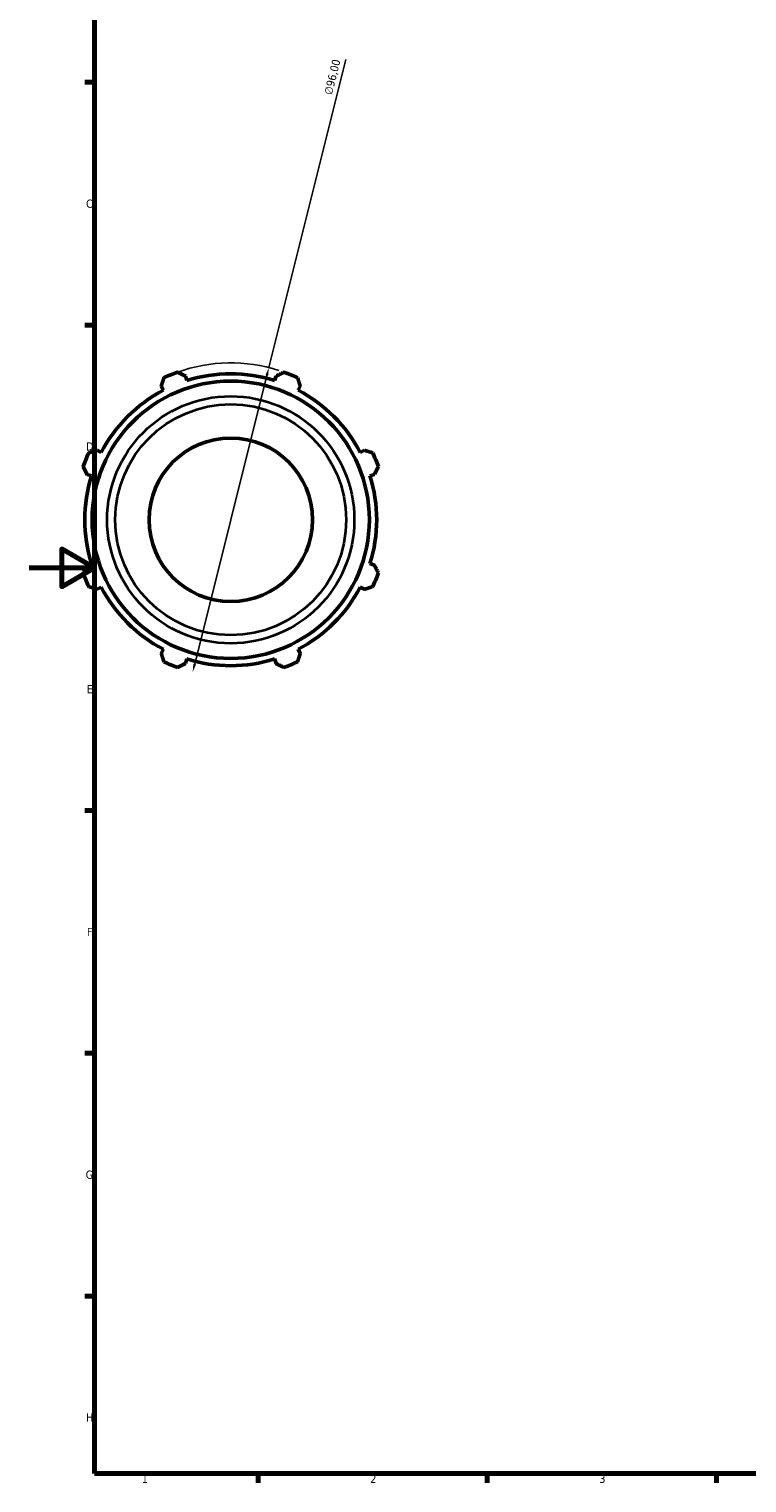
# Model space of a CAD drawing. Header units: millimetres. Extents: x -327 to 1217, y -35 to 830.
# Tile 1 of 9: x 0 to 220, y 17 to 462. Entities that reach past the tile are written whole.
import ezdxf

# ---------------------------------------------------------------- set-up
doc = ezdxf.new("R2010")
doc.units = ezdxf.units.MM
for name, color, linetype, lineweight in [('Border (ISO)', 7, 'Continuous', 70), ('Dimension (ISO)', 7, 'Continuous', 25), ('Visible (ISO)', 7, 'Continuous', 50), ('Visible Narrow (ISO)', 7, 'Continuous', 35)]:
    doc.layers.add(name, color=color, linetype=linetype, lineweight=lineweight)
doc.styles.add('Note Text (ISO)', font='tahoma.ttf')
doc.dimstyles.new('Default (ISO)', dxfattribs={"dimtxt": 2.5, "dimasz": 2.5, "dimexe": 3.175, "dimexo": 0, "dimgap": 0.762, "dimtad": 1, "dimrnd": 1e-08, "dimzin": 0, "dimtxsty": 'Note Text (ISO)', "dimcen": 0.09, "dimdle": 10, "dimclrd": 256, "dimclre": 256, "dimclrt": 232, "dimazin": 0, "dimtfac": 1.40208, "dimtmove": 0, "dimatfit": 3, "dimfxl": 1, "dimtolj": 1, "dimtzin": 0, "dimlwd": -1, "dimlwe": -1, "dimarcsym": 0})

# ---------------------------------------------------------------- blocks, each defined once
blk = doc.blocks.new('Borders Default Border')
at = {"layer": 'Border (ISO)'}
for p, q in [((20, 445.5), (17.1, 445.5)), ((20, 371.25), (17.1, 371.25)), ((20, 222.75), (17.1, 222.75)), ((20, 148.5), (17.1, 148.5)), ((20, 74.25), (17.1, 74.25)), ((70.08, 20), (70.08, 17.1)), ((140.17, 20), (140.17, 17.1)), ((210.25, 20), (210.25, 17.1))]:
    blk.add_line(p, q, dxfattribs=at)
at = {"layer": 'Border (ISO)', "flags": 128}
for points in [[(20, 20), (20, 574), (821, 574), (821, 20), (20, 20)], [(0, 297), (20, 297), (10, 302.77), (10, 291.23), (20, 297)]]:
    blk.add_lwpolyline(points, dxfattribs=at)
at = {"layer": 'Border (ISO)', "color": 232, "true_color": 0xca0064, "char_height": 2.5, "attachment_point": 7, "style": 'Note Text (ISO)'}
for s, insert in [('C', (17.43, 407.08)), ('D', (17.43, 332.88)), ('E', (17.64, 258.63)), ('F', (17.7, 184.38)), ('G', (17.31, 110.08)), ('H', (17.44, 35.88)), ('1', (34.48, 17.1)), ('2', (104.37, 17.1)), ('3', (174.43, 17.05))]:
    blk.add_mtext(s, dxfattribs=dict(at, insert=insert))
blk = doc.blocks.new('*D7')
at = {"layer": 'Defpoints', "color": 0, "transparency": 16777216}
for p in [(73.34, 358.26), (50.05, 265.13)]:
    blk.add_point(p, dxfattribs=at)
at = {"layer": 'Dimension (ISO)', "transparency": 16777216}
for p, q in [((73.34, 358.26), (96.9, 452.51)), ((50.66, 267.56), (72.73, 355.84))]:
    blk.add_line(p, q, dxfattribs=at)
blk.add_arc((61.69, 311.7), 48, 72.1723, 109.792, dxfattribs=at)
for points in [[(72.32, 355.94), (73.13, 355.74), (73.34, 358.26)], [(50.25, 267.66), (51.06, 267.45), (50.05, 265.13)]]:
    blk.add_solid(points, dxfattribs=at)
at = {"layer": 'Dimension (ISO)', "color": 232, "true_color": 0xca0064, "transparency": 16777216, "insert": (90.19, 442.08), "char_height": 2.5, "attachment_point": 1, "rotation": 75.9621, "style": 'Note Text (ISO)'}
blk.add_mtext('\\A1;∅96,00', dxfattribs=at)

msp = doc.modelspace()

# ---------------------------------------------------------------- linework, layer by layer
at = {"layer": 'Visible (ISO)'}
for p, q in [((40.4147, 352.5706), (41.0796, 351.2933)), ((48.2685, 354.271), (47.8355, 355.6444)), ((75.5486, 355.6444), (75.1156, 354.271)), ((82.3045, 351.2933), (82.9694, 352.5706)), ((22.0959, 332.3096), (20.8186, 332.9745)), ((102.5655, 332.9745), (101.2882, 332.3096)), ((17.7448, 325.5536), (19.1181, 325.1206)), ((104.266, 325.1206), (105.6393, 325.5536)), ((19.1181, 298.2736), (17.7448, 297.8406)), ((105.6393, 297.8406), (104.266, 298.2736)), ((20.8186, 290.4197), (22.0959, 291.0847)), ((101.2882, 291.0847), (102.5655, 290.4197)), ((41.0796, 272.1009), (40.4147, 270.8237)), ((82.9694, 270.8237), (82.3045, 272.1009)), ((47.8355, 267.7498), (48.2685, 269.1232)), ((75.1156, 269.1232), (75.5486, 267.7498))]:
    msp.add_line(p, q, dxfattribs=at)
for radius in [42.3989, 25]:
    msp.add_circle((61.6921, 311.6971), radius, dxfattribs=at)
for radius, start, end in [(48, 109.791984, 115.208016), (44.64, 72.5, 107.5), (48, 64.791984, 70.208016), (44.64, 117.5, 152.5), (44.64, 27.5, 62.5), (48, 154.791984, 160.208016), (48, 19.791984, 25.208016), (44.64, 162.5, 197.5), (44.64, 342.5, 17.5), (48, 199.791984, 205.208016), (48, 334.791984, 340.208016), (44.64, 207.5, 242.5), (44.64, 297.5, 332.5), (48, 244.791984, 250.208016), (44.64, 252.5, 287.5), (48, 289.791984, 295.208016)]:
    msp.add_arc((61.6921, 311.6971), radius, start, end, dxfattribs=at)
for points, weights in [([(45.439, 356.8617), (46.6617, 356.2406), (47.8355, 355.6444)], [1, 1.0013016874, 1.00178661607]), ([(75.5486, 355.6444), (76.7224, 356.2406), (77.9452, 356.8617)], [1.00178661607, 1.0013016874, 1]), ([(40.4147, 352.5706), (40.8231, 353.8222), (41.2486, 355.1259)], [1.00178661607, 1.0013016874, 1]), ([(82.1355, 355.1259), (82.561, 353.8222), (82.9694, 352.5706)], [1, 1.0013016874, 1.00178661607]), ([(18.2632, 332.1406), (19.567, 332.566), (20.8186, 332.9745)], [1, 1.0013016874, 1.00178661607]), ([(102.5655, 332.9745), (103.8171, 332.566), (105.1209, 332.1406)], [1.00178661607, 1.0013016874, 1]), ([(17.7448, 325.5536), (17.1486, 326.7275), (16.5275, 327.9502)], [1.00178661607, 1.0013016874, 1]), ([(106.8566, 327.9502), (106.2355, 326.7275), (105.6393, 325.5536)], [1, 1.0013016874, 1.00178661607]), ([(16.5275, 295.444), (17.1486, 296.6668), (17.7448, 297.8406)], [1, 1.0013016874, 1.00178661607]), ([(105.6393, 297.8406), (106.2355, 296.6668), (106.8566, 295.444)], [1.00178661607, 1.0013016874, 1]), ([(20.8186, 290.4197), (19.567, 290.8282), (18.2632, 291.2536)], [1.00178661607, 1.0013016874, 1]), ([(105.1209, 291.2536), (103.8171, 290.8282), (102.5655, 290.4197)], [1, 1.0013016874, 1.00178661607]), ([(41.2486, 268.2683), (40.8231, 269.572), (40.4147, 270.8237)], [1, 1.0013016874, 1.00178661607]), ([(47.8355, 267.7498), (46.6617, 267.1536), (45.439, 266.5326)], [1.00178661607, 1.0013016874, 1]), ([(77.9452, 266.5326), (76.7224, 267.1536), (75.5486, 267.7498)], [1, 1.0013016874, 1.00178661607]), ([(82.9694, 270.8237), (82.561, 269.572), (82.1355, 268.2683)], [1.00178661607, 1.0013016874, 1])]:
    msp.add_rational_spline(points, weights, degree=2, dxfattribs=at)
at = {"layer": 'Visible Narrow (ISO)'}
for radius in [37.8025, 35.3268]:
    msp.add_circle((61.6921, 311.6971), radius, dxfattribs=at)

# ---------------------------------------------------------------- block references
msp.add_blockref('Borders Default Border', (0, 0))

# ---------------------------------------------------------------- dimensions: what is measured, and where the dimension line sits
at = {"layer": 'Dimension (ISO)'}
dim = msp.add_diameter_dim_2p(p1=(50.049, 265.1306), p2=(73.3351, 358.2636), dimstyle='Default (ISO)', override={"dimdec": 2, "dimlfac": 1, "dimtp": 0, "dimtm": 0, "dimtdec": 2, "dimatfit": 2}, dxfattribs=at)
dim.commit()
dim.dimension.update_dxf_attribs({"geometry": '*D7', "text_midpoint": (95.3835, 446.4467), "dimtype": 163})

doc.saveas('drawing.dxf')
